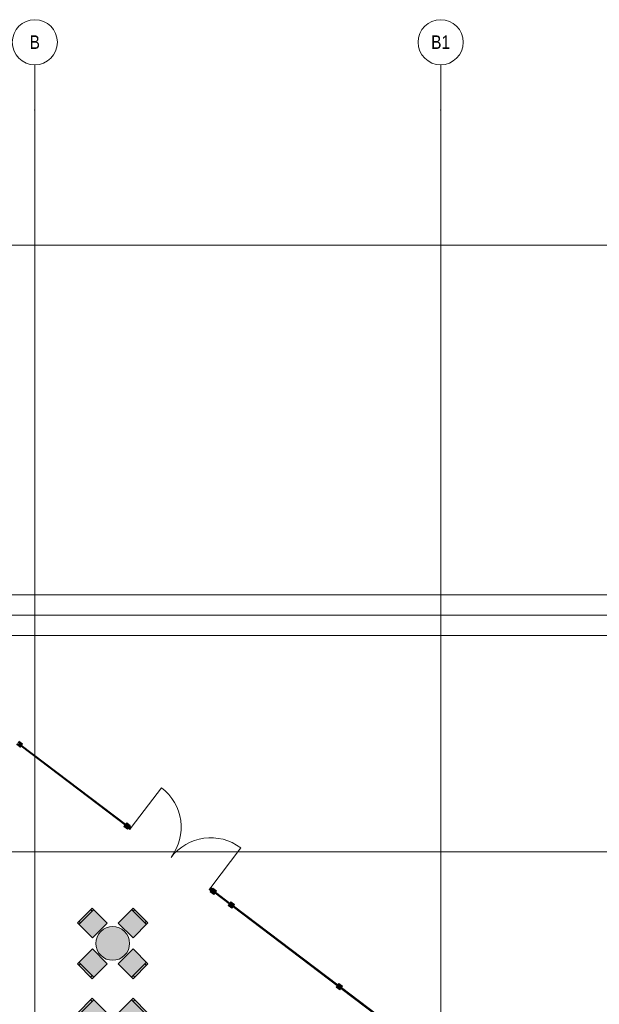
# Model space of a CAD drawing. Header units: millimetres. Extents: x -14761 to 157739, y -22400 to 107990.
# Tile 127 of 256: x 17665 to 30517, y 72370 to 94200. Entities that reach past the tile are written whole.
import ezdxf

# ---------------------------------------------------------------- set-up
doc = ezdxf.new("R2010")
doc.units = ezdxf.units.MM
doc.header["$MEASUREMENT"] = 0
doc.linetypes.add('Wipeout_Contour', pattern=[1000, 0, -1000])
for name, color, linetype in [('Интерьер - Мебель', 7, 'Continuous'), ('Местность - Забор', 7, 'Continuous'), ('Элемент Модели - Оси', 7, 'Continuous')]:
    doc.layers.add(name, color=color, linetype=linetype)
doc.styles.add('СГЕНЕРИР_СТИЛЬ_3', font='txt')

msp = doc.modelspace()

# ---------------------------------------------------------------- hatches: boundary and pattern name
at = {"layer": 'Интерьер - Мебель', "linetype": 'Continuous', "lineweight": 0, "true_color": 0xffffff}
for points in [[(19276, 73843), (19605, 74172), (19273, 74504), (18944, 74175)], [(19849, 74172), (20178, 73843), (20510, 74175), (20181, 74504)], [(19992, 73986, 1), (19462, 73456, 1)], [(19605, 73270), (19276, 73599), (18944, 73266), (19273, 72938)], [(20178, 73599), (19849, 73270), (20181, 72938), (20510, 73266)], [(19276, 71843), (19605, 72172), (19273, 72504), (18944, 72175)], [(19849, 72172), (20178, 71843), (20510, 72175), (20181, 72504)]]:
    msp.add_hatch(color=7, dxfattribs=at).paths.add_polyline_path(points)

# ---------------------------------------------------------------- linework, layer by layer
at = {"layer": 'Интерьер - Мебель', "color": 7, "linetype": 'Continuous', "lineweight": 15}
for p, q in [((18979, 74140), (19308, 74469)), ((19273, 74433), (19237, 74469)), ((20146, 74469), (20475, 74140)), ((20181, 74433), (20217, 74469)), ((19015, 74175), (18979, 74210)), ((20439, 74175), (20475, 74210)), ((19308, 72973), (18979, 73302)), ((19015, 73266), (18979, 73231)), ((20475, 73302), (20146, 72973)), ((20439, 73266), (20475, 73231)), ((19273, 73008), (19237, 72973)), ((20181, 73008), (20217, 72973)), ((18979, 72140), (19308, 72469)), ((19273, 72433), (19237, 72469)), ((20146, 72469), (20475, 72140)), ((20181, 72433), (20217, 72469))]:
    msp.add_line(p, q, dxfattribs=at)
at = {"layer": 'Интерьер - Мебель', "color": 7, "linetype": 'Continuous', "lineweight": 15, "flags": 128}
for points in [[(19276, 73843), (19605, 74172), (19273, 74504), (18944, 74175)], [(19849, 74172), (20178, 73843), (20510, 74175), (20181, 74504)], [(19605, 73270), (19276, 73599), (18944, 73266), (19273, 72938)], [(20178, 73599), (19849, 73270), (20181, 72938), (20510, 73266)], [(19276, 71843), (19605, 72172), (19273, 72504), (18944, 72175)], [(19849, 72172), (20178, 71843), (20510, 72175), (20181, 72504)]]:
    msp.add_lwpolyline(points, close=True, dxfattribs=at)
msp.add_lwpolyline([(19992, 73986, 1), (19462, 73456, 1)], format="xyb", close=True, dxfattribs=at)
at = {"layer": 'Местность - Забор', "color": 7, "linetype": 'Continuous', "lineweight": 15}
for centre, start, end in [((20140, 76292), 322.8629, 52.8629), ((21902, 74957), 52.8629, 142.8629)]:
    msp.add_arc(centre, 1105, start, end, dxfattribs=at)
at = {"layer": 'Элемент Модели - Оси', "color": 7, "linetype": 'Continuous', "lineweight": 15}
for p, q in [((18000, 92200), (18000, 93200)), ((27000, 92200), (27000, 93200)), ((18000, 92200), (18000, -1975)), ((27000, 92200), (27000, -1975)), ((-12761, 89200), (155650, 89200)), ((-12137, 81450), (155027, 81450)), ((-12761, 81000), (155650, 81000)), ((-12163, 80550), (155052, 80550)), ((-12761, 75750), (155650, 75750))]:
    msp.add_line(p, q, dxfattribs=at)
for centre in [(18000, 93700), (27000, 93700)]:
    msp.add_circle(centre, 500, dxfattribs=at)
for p in [(18000, 92200), (18000, 92200), (27000, 92200), (27000, 92200)]:
    msp.add_point(p, dxfattribs=at)

# ---------------------------------------------------------------- texts
at = {"layer": 'Элемент Модели - Оси', "color": 30, "lineweight": 5, "true_color": 0xff823e, "char_height": 300, "attachment_point": 4, "style": 'СГЕНЕРИР_СТИЛЬ_3'}
for s, insert in [('\\A1;{\\pql;\\pt0;\\fArial Narrow|b0|i0|c204|p34;B}', (17884, 93702)), ('\\A1;{\\pql;\\pt0;\\fArial Narrow|b0|i0|c204|p34;B1}', (26788, 93702))]:
    msp.add_mtext(s, dxfattribs=dict(at, insert=insert))

# ---------------------------------------------------------------- next in the draw order: wipeouts: each hides what was drawn before it
at = {"color": 254, "linetype": 'Wipeout_Contour', "lineweight": 0, "ltscale": 954112.536078}
msp.add_wipeout([(17668, 78120), (17692, 78102), (17689, 78098), (20001, 76347), (20004, 76351), (20028, 76333), (20034, 76341), (20010, 76359), (20013, 76363), (17701, 78114), (17698, 78110), (17674, 78128)], dxfattribs=at).dxf.layer = 'Местность - Забор'
at = {"color": 254, "linetype": 'Wipeout_Contour', "lineweight": 0, "ltscale": 916942.560478}
msp.add_wipeout([(24771, 72754), (24765, 72746), (24789, 72728), (24786, 72724), (27089, 70980), (27094, 70983), (27120, 70963), (27126, 70971), (27104, 70988), (27109, 70990), (24798, 72740), (24795, 72736)], dxfattribs=at).dxf.layer = 'Местность - Забор'

# ---------------------------------------------------------------- next in the draw order: hatches: boundary and pattern name
at = {"layer": 'Местность - Забор', "linetype": 'Continuous', "lineweight": 0, "true_color": 0x000000}
for points in [[(17642, 78152), (17636, 78144), (17612, 78163), (17585, 78127), (17665, 78066), (17692, 78102), (17668, 78120), (17674, 78128), (17698, 78110), (17725, 78146), (17645, 78206), (17618, 78171)], [(20025, 76329), (20037, 76345), (17677, 78132), (17665, 78116)], [(20066, 76317), (20089, 76299), (20117, 76335), (20037, 76395), (20010, 76359), (20034, 76341), (20028, 76333), (20004, 76351), (19977, 76315), (20056, 76255), (20083, 76291), (20060, 76309)], [(20071, 76275), (20107, 76248), (20140, 76292), (20105, 76319)]]:
    msp.add_hatch(color=18, dxfattribs=at).paths.add_polyline_path(points)

# ---------------------------------------------------------------- next in the draw order: linework, layer by layer
at = {"layer": 'Местность - Забор', "color": 7, "linetype": 'Continuous', "lineweight": 15}
for p, q in [((17645, 78206), (17725, 78146)), ((17692, 78102), (17665, 78066)), ((17674, 78128), (17668, 78120)), ((17668, 78120), (17692, 78102)), ((17674, 78128), (17698, 78110)), ((17725, 78146), (17698, 78110)), ((20140, 76292), (20808, 77173)), ((20004, 76351), (19977, 76315)), ((19977, 76315), (20056, 76255)), ((20004, 76351), (20028, 76333)), ((20037, 76395), (20010, 76359)), ((20010, 76359), (20034, 76341)), ((20034, 76341), (20028, 76333)), ((20037, 76395), (20117, 76335)), ((20083, 76291), (20056, 76255)), ((20066, 76317), (20060, 76309)), ((20060, 76309), (20083, 76291)), ((20066, 76317), (20089, 76299)), ((20117, 76335), (20089, 76299))]:
    msp.add_line(p, q, dxfattribs=at)
at = {"layer": 'Местность - Забор', "color": 7, "linetype": 'Continuous', "lineweight": 15, "flags": 128}
for points in [[(20025, 76329), (20037, 76345), (17677, 78132), (17665, 78116)], [(20071, 76275), (20107, 76248), (20140, 76292), (20105, 76319)]]:
    msp.add_lwpolyline(points, close=True, dxfattribs=at)
for points in [[(20001, 76347), (17689, 78098)], [(20013, 76363), (17701, 78114)]]:
    msp.add_lwpolyline(points, dxfattribs=at)

# ---------------------------------------------------------------- next in the draw order: wipeouts: each hides what was drawn before it
at = {"color": 254, "linetype": 'Wipeout_Contour', "lineweight": 0, "ltscale": 928255.050871}
msp.add_wipeout([(22379, 74565), (22373, 74557), (22397, 74539), (22394, 74535), (24706, 72785), (24709, 72789), (24733, 72771), (24739, 72779), (24715, 72797), (24718, 72801), (22406, 74551), (22403, 74547)], dxfattribs=at).dxf.layer = 'Местность - Забор'

# ---------------------------------------------------------------- next in the draw order: hatches: boundary and pattern name
at = {"layer": 'Местность - Забор', "linetype": 'Continuous', "lineweight": 0, "true_color": 0x000000}
for points in [[(24739, 72779), (24733, 72771), (24709, 72789), (24682, 72753), (24761, 72692), (24789, 72728), (24765, 72746), (24771, 72754), (24795, 72736), (24822, 72772), (24742, 72832), (24715, 72797)], [(27117, 70959), (27129, 70975), (24774, 72758), (24762, 72742)]]:
    msp.add_hatch(color=18, dxfattribs=at).paths.add_polyline_path(points)

# ---------------------------------------------------------------- next in the draw order: linework, layer by layer
at = {"layer": 'Местность - Забор', "color": 7, "linetype": 'Continuous', "lineweight": 15}
for p, q in [((24709, 72789), (24682, 72753)), ((24682, 72753), (24761, 72692)), ((24709, 72789), (24733, 72771)), ((24742, 72832), (24715, 72797)), ((24715, 72797), (24739, 72779)), ((24739, 72779), (24733, 72771)), ((24742, 72832), (24822, 72772)), ((24789, 72728), (24761, 72692)), ((24771, 72754), (24765, 72746)), ((24765, 72746), (24789, 72728)), ((24771, 72754), (24795, 72736)), ((24822, 72772), (24795, 72736))]:
    msp.add_line(p, q, dxfattribs=at)
at = {"layer": 'Местность - Забор', "color": 7, "linetype": 'Continuous', "lineweight": 15, "flags": 128}
msp.add_lwpolyline([(27117, 70959), (27129, 70975), (24774, 72758), (24762, 72742)], close=True, dxfattribs=at)
for points in [[(27089, 70980), (24786, 72724)], [(27109, 70990), (24798, 72740)]]:
    msp.add_lwpolyline(points, dxfattribs=at)

# ---------------------------------------------------------------- next in the draw order: wipeouts: each hides what was drawn before it
at = {"color": 254, "linetype": 'Wipeout_Contour', "lineweight": 0, "ltscale": 935299.230483}
msp.add_wipeout([(21979, 74868), (21973, 74860), (21997, 74842), (21994, 74838), (22314, 74596), (22317, 74600), (22341, 74581), (22347, 74589), (22323, 74608), (22326, 74611), (22006, 74854), (22003, 74850)], dxfattribs=at).dxf.layer = 'Местность - Забор'

# ---------------------------------------------------------------- next in the draw order: hatches: boundary and pattern name
at = {"layer": 'Местность - Забор', "linetype": 'Continuous', "lineweight": 0, "true_color": 0x000000}
for points in [[(21938, 74930), (21902, 74957), (21869, 74914), (21905, 74886)], [(21979, 74868), (22003, 74850), (22030, 74886), (21950, 74946), (21923, 74910), (21947, 74892), (21941, 74884), (21917, 74902), (21890, 74867), (21970, 74806), (21997, 74842), (21973, 74860)], [(22338, 74577), (22350, 74593), (21982, 74872), (21970, 74856)], [(22347, 74589), (22341, 74581), (22317, 74600), (22290, 74564), (22370, 74503), (22397, 74539), (22373, 74557), (22379, 74565), (22403, 74547), (22430, 74583), (22350, 74643), (22323, 74608)], [(24730, 72767), (24742, 72782), (22382, 74569), (22370, 74553)]]:
    msp.add_hatch(color=18, dxfattribs=at).paths.add_polyline_path(points)

# ---------------------------------------------------------------- next in the draw order: linework, layer by layer
at = {"layer": 'Местность - Забор', "color": 7, "linetype": 'Continuous', "lineweight": 15}
for p, q in [((21902, 74957), (22569, 75838)), ((21917, 74902), (21890, 74867)), ((21917, 74902), (21941, 74884)), ((21950, 74946), (21923, 74910)), ((21923, 74910), (21947, 74892)), ((21947, 74892), (21941, 74884)), ((21950, 74946), (22030, 74886)), ((22030, 74886), (22003, 74850)), ((21890, 74867), (21970, 74806)), ((21997, 74842), (21970, 74806)), ((21979, 74868), (21973, 74860)), ((21973, 74860), (21997, 74842)), ((21979, 74868), (22003, 74850)), ((22317, 74600), (22290, 74564)), ((22290, 74564), (22370, 74503)), ((22317, 74600), (22341, 74581)), ((22350, 74643), (22323, 74608)), ((22323, 74608), (22347, 74589)), ((22347, 74589), (22341, 74581)), ((22350, 74643), (22430, 74583)), ((22397, 74539), (22370, 74503)), ((22379, 74565), (22373, 74557)), ((22373, 74557), (22397, 74539)), ((22379, 74565), (22403, 74547)), ((22430, 74583), (22403, 74547))]:
    msp.add_line(p, q, dxfattribs=at)
at = {"layer": 'Местность - Забор', "color": 7, "linetype": 'Continuous', "lineweight": 15, "flags": 128}
for points in [[(21938, 74930), (21902, 74957), (21869, 74914), (21905, 74886)], [(22338, 74577), (22350, 74593), (21982, 74872), (21970, 74856)], [(24730, 72767), (24742, 72782), (22382, 74569), (22370, 74553)]]:
    msp.add_lwpolyline(points, close=True, dxfattribs=at)
for points in [[(22314, 74596), (21994, 74838)], [(22326, 74611), (22006, 74854)], [(24706, 72785), (22394, 74535)], [(24718, 72801), (22406, 74551)]]:
    msp.add_lwpolyline(points, dxfattribs=at)

doc.saveas('drawing.dxf')
